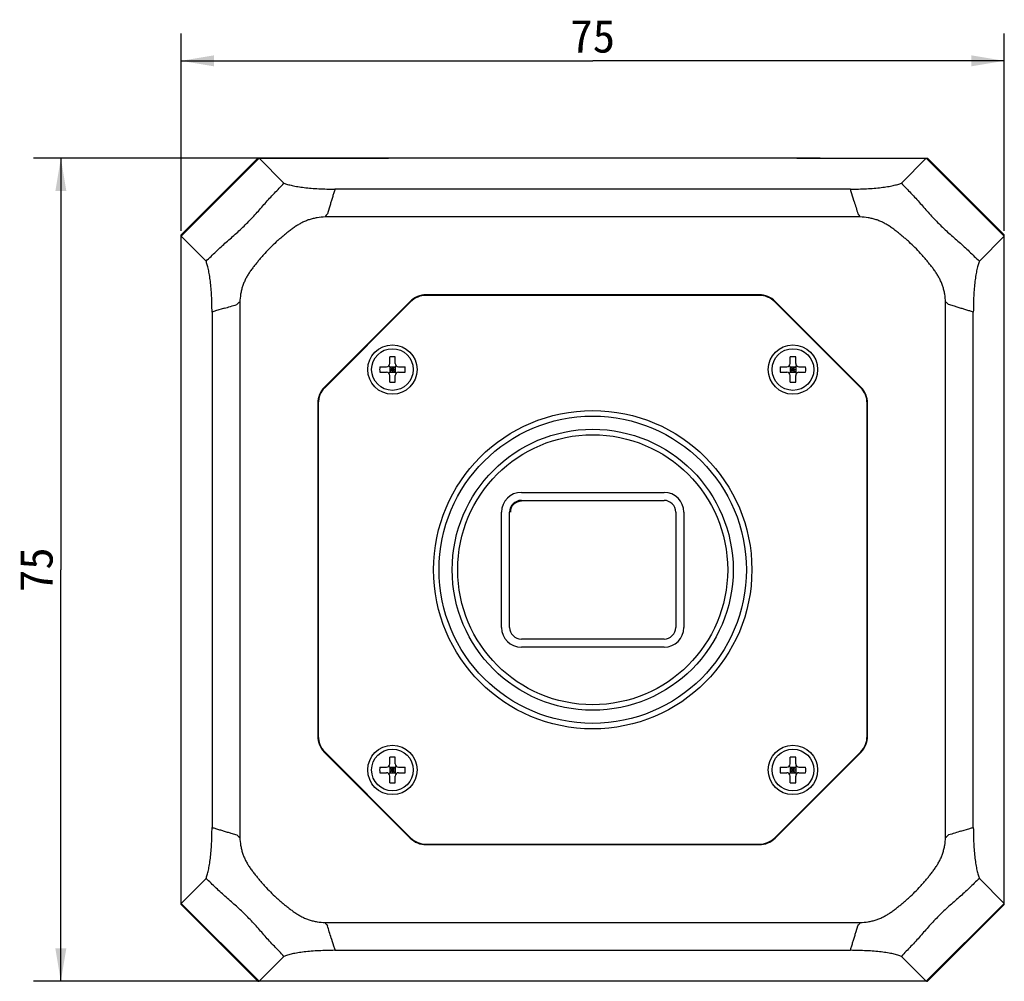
# Model space of a CAD drawing. Header units: millimetres. Extents: x 52 to 372, y 90 to 273.
# Tile 1 of 4: x 52 to 142, y 90 to 178. Entities that reach past the tile are written whole.
import ezdxf
from ezdxf.enums import TextEntityAlignment as Align

# ---------------------------------------------------------------- set-up
doc = ezdxf.new("R2010")
doc.units = ezdxf.units.MM
doc.header["$LTSCALE"] = 23.1
doc.layers.get('0').update_dxf_attribs({"linetype": 'CONTINUOUS'})
doc.layers.add('00_COMPONENTS', color=7, linetype='CONTINUOUS')
doc.layers.add('51__DRAFT_DIMS', color=7, linetype='CONTINUOUS')
doc.styles.get("Standard").update_dxf_attribs({"font": 'simfang.ttf'})
doc.dimstyles.new('DIMSTYLE_1', dxfattribs={"dimtxt": 3, "dimasz": 3, "dimexe": 2.5, "dimexo": 0.5, "dimgap": 0.75, "dimtad": 1, "dimdsep": 46, "dimtxsty": 'STANDARD', "dimblk": '_FILLED', "dimblk1": '_FILLED', "dimblk2": '_FILLED', "dimcen": 0.09, "dimclrt": 3, "dimazin": 2, "dimtp": 0.3, "dimtm": 0.3, "dimtfac": 1, "dimtofl": 0, "dimtmove": 0, "dimatfit": 3, "dimldrblk": '_FILLED', "dimfxl": 1, "dimtolj": 1, "dimarcsym": 0})

# ---------------------------------------------------------------- blocks, each defined once
blk = doc.blocks.new('_FILLED')
at = {"color": 0, "linetype": 'ByBlock'}
blk.add_solid([(0, 0), (-1, 0.167), (-1, -0.167)], dxfattribs=at)
blk = doc.blocks.new('*D3')
at = {"layer": '51__DRAFT_DIMS', "color": 4}
for p, q in [((66.721, 158.626), (66.721, 176.6)), ((141.721, 158.626), (141.721, 176.6)), ((66.721, 174.1), (104.221, 174.1)), ((141.721, 174.1), (104.221, 174.1))]:
    blk.add_line(p, q, dxfattribs=at)
at = {"layer": '51__DRAFT_DIMS', "color": 4, "xscale": 3, "yscale": 3, "zscale": 3, "rotation": 180}
blk.add_blockref('_FILLED', (66.721, 174.1), dxfattribs=at)
at = {"layer": '51__DRAFT_DIMS', "color": 4, "xscale": 3, "yscale": 3, "zscale": 3}
blk.add_blockref('_FILLED', (141.721, 174.1), dxfattribs=at)
at = {"layer": '51__DRAFT_DIMS', "color": 3}
blk.add_text('75', height=3, dxfattribs=at).set_placement((104.221, 174.85), align=Align.CENTER)
blk = doc.blocks.new('*D4')
at = {"layer": '51__DRAFT_DIMS', "color": 4}
for p, q in [((124.947, 165.231), (53.27, 165.231)), ((55.77, 165.231), (55.77, 127.731)), ((55.77, 90.231), (55.77, 127.731)), ((88.721, 90.231), (53.27, 90.231))]:
    blk.add_line(p, q, dxfattribs=at)
at = {"layer": '51__DRAFT_DIMS', "color": 4, "xscale": 3, "yscale": 3, "zscale": 3}
for p, rotation in [((55.77, 165.231), 90), ((55.77, 90.231), 270)]:
    blk.add_blockref('_FILLED', p, dxfattribs=dict(at, rotation=rotation))
at = {"layer": '51__DRAFT_DIMS', "color": 3}
blk.add_text('75', height=3, rotation=90, dxfattribs=at).set_placement((55.02, 127.731), align=Align.CENTER)

msp = doc.modelspace()

# ---------------------------------------------------------------- linework, layer by layer
at = {"layer": '00_COMPONENTS', "color": 7}
for p, q in [((73.72101, 165.23237), (66.72101, 158.23237)), ((66.72101, 158.12598), (73.82577, 165.23074)), ((73.72101, 165.23237), (85.6113, 165.23237)), ((73.82577, 165.23074), (76.09874, 162.95777)), ((73.82577, 165.23074), (82.99499, 165.23074)), ((122.76935, 165.24648), (85.67268, 165.24648)), ((122.83073, 165.23237), (134.72101, 165.23237)), ((125.44704, 165.23074), (134.61626, 165.23074)), ((134.61626, 165.23074), (132.34328, 162.95776)), ((134.61626, 165.23074), (141.72101, 158.12598)), ((141.72101, 158.23237), (134.72101, 165.23237)), ((80.74624, 162.40775), (80.73981, 162.40147)), ((127.70222, 162.40147), (80.73981, 162.40147)), ((80.73986, 162.40779), (80.74624, 162.40775)), ((127.69578, 162.40775), (127.70216, 162.4078)), ((127.70222, 162.40147), (127.69578, 162.40775)), ((128.04264, 161.28494), (127.79875, 162.08238)), ((80.21598, 160.68363), (80.05608, 160.16139)), ((128.6034, 159.88053), (79.8384, 159.88053)), ((66.72101, 97.23237), (66.72101, 158.23237)), ((66.72101, 158.12598), (68.99399, 155.85301)), ((141.72101, 158.12598), (139.44804, 155.85301)), ((141.72101, 97.23237), (141.72101, 158.23237)), ((119.39259, 152.77961), (89.04944, 152.77961)), ((119.39259, 152.73074), (89.04944, 152.73074)), ((72.07123, 152.11312), (72.07123, 103.34812)), ((87.60067, 152.17951), (79.77224, 144.35108)), ((87.63523, 152.14495), (79.8068, 144.31652)), ((128.63523, 144.31652), (120.8068, 152.14495)), ((128.66979, 144.35108), (120.84136, 152.17951)), ((136.3708, 103.34835), (136.3708, 152.11335)), ((137.17391, 151.73577), (136.65167, 151.89567)), ((69.544, 151.20551), (69.54395, 151.21189)), ((69.55028, 151.21194), (69.544, 151.20551)), ((69.55028, 151.21194), (69.55028, 104.24953)), ((70.66681, 151.55237), (69.86937, 151.30847)), ((138.89174, 104.24953), (138.89174, 151.21194)), ((138.89802, 151.20551), (138.89174, 151.21194)), ((138.89807, 151.21189), (138.89802, 151.20551)), ((85.72766, 146.52409), (85.72766, 147.13258)), ((86.22766, 146.52409), (86.22766, 147.13258)), ((122.21437, 146.52409), (122.21437, 147.13258)), ((122.71437, 146.52409), (122.71437, 147.13258)), ((84.81918, 146.22409), (85.42766, 146.22409)), ((85.63979, 145.63622), (86.31553, 146.31196)), ((86.31553, 145.63622), (85.63979, 146.31196)), ((85.72766, 146.22409), (85.72766, 145.72409)), ((85.72766, 146.22409), (86.22766, 146.22409)), ((85.97766, 146.22409), (85.97766, 145.72409)), ((86.22766, 146.22409), (86.22766, 145.72409)), ((86.52766, 146.22409), (87.13614, 146.22409)), ((121.30589, 146.22409), (121.91437, 146.22409)), ((122.1265, 145.63622), (122.80224, 146.31196)), ((122.80224, 145.63622), (122.1265, 146.31196)), ((122.21437, 146.22409), (122.21437, 145.72409)), ((122.21437, 146.22409), (122.71437, 146.22409)), ((122.46437, 146.22409), (122.46437, 145.72409)), ((122.71437, 146.22409), (122.71437, 145.72409)), ((123.01437, 146.22409), (123.62285, 146.22409)), ((84.81918, 145.72409), (85.42766, 145.72409)), ((85.72766, 145.97409), (86.22766, 145.97409)), ((85.72766, 145.72409), (86.22766, 145.72409)), ((85.72766, 144.81561), (85.72766, 145.42409)), ((86.22766, 144.81561), (86.22766, 145.42409)), ((86.52766, 145.72409), (87.13614, 145.72409)), ((121.30589, 145.72409), (121.91437, 145.72409)), ((122.21437, 145.97409), (122.71437, 145.97409)), ((122.21437, 145.72409), (122.71437, 145.72409)), ((122.21437, 144.81561), (122.21437, 145.42409)), ((122.71437, 144.81561), (122.71437, 145.42409)), ((123.01437, 145.72409), (123.62285, 145.72409)), ((79.17214, 142.90231), (79.17214, 112.55916)), ((79.22101, 142.90231), (79.22101, 112.55916)), ((129.22101, 112.55916), (129.22101, 142.90231)), ((129.26989, 112.55916), (129.26989, 142.90231)), ((97.72101, 134.78074), (110.72101, 134.78074)), ((97.72101, 134.04785), (110.72101, 134.04785)), ((95.92101, 122.48074), (95.92101, 132.98074)), ((96.6539, 122.48074), (96.6539, 132.98074)), ((111.78813, 132.98074), (111.78813, 122.48074)), ((112.52101, 132.98074), (112.52101, 122.48074)), ((110.72101, 121.41362), (97.72101, 121.41362)), ((110.72101, 120.68074), (97.72101, 120.68074)), ((79.77224, 111.11039), (87.60067, 103.28196)), ((79.8068, 111.14495), (87.63523, 103.31652)), ((85.72766, 110.03738), (85.72766, 110.64587)), ((86.22766, 110.03738), (86.22766, 110.64587)), ((120.8068, 103.31652), (128.63523, 111.14495)), ((120.84136, 103.28196), (128.66979, 111.11039)), ((122.21437, 110.03738), (122.21437, 110.64587)), ((122.71437, 110.03738), (122.71437, 110.64587)), ((84.81918, 109.73738), (85.42766, 109.73738)), ((86.31553, 109.14951), (85.63979, 109.82525)), ((85.63979, 109.14951), (86.31553, 109.82525)), ((85.72766, 109.73738), (85.72766, 109.23738)), ((85.72766, 109.73738), (86.22766, 109.73738)), ((85.72766, 109.48738), (86.22766, 109.48738)), ((85.97766, 109.73738), (85.97766, 109.23738)), ((86.22766, 109.73738), (86.22766, 109.23738)), ((86.52766, 109.73738), (87.13614, 109.73738)), ((121.30589, 109.73738), (121.91437, 109.73738)), ((122.80224, 109.14951), (122.1265, 109.82525)), ((122.1265, 109.14951), (122.80224, 109.82525)), ((122.21437, 109.73738), (122.71437, 109.73738)), ((122.21437, 109.73738), (122.21437, 109.23738)), ((122.21437, 109.48738), (122.71437, 109.48738)), ((122.46437, 109.73738), (122.46437, 109.23738)), ((122.71437, 109.73738), (122.71437, 109.23738)), ((123.01437, 109.73738), (123.62285, 109.73738)), ((84.81918, 109.23738), (85.42766, 109.23738)), ((85.72766, 109.23738), (86.22766, 109.23738)), ((85.72766, 108.3289), (85.72766, 108.93738)), ((86.22766, 108.3289), (86.22766, 108.93738)), ((86.52766, 109.23738), (87.13614, 109.23738)), ((121.30589, 109.23738), (121.91437, 109.23738)), ((122.21437, 109.23738), (122.71437, 109.23738)), ((122.21437, 108.3289), (122.21437, 108.93738)), ((122.71437, 108.3289), (122.71437, 108.93738)), ((123.01437, 109.23738), (123.62285, 109.23738)), ((69.54396, 104.24958), (69.54401, 104.25596)), ((69.54401, 104.25596), (69.55028, 104.24953)), ((137.77522, 103.90911), (138.57265, 104.153)), ((138.89174, 104.24953), (138.89802, 104.25597)), ((138.89802, 104.25597), (138.89808, 104.24959)), ((71.26812, 103.72571), (71.79036, 103.56581)), ((89.04944, 102.73074), (119.39259, 102.73074)), ((89.04944, 102.68186), (119.39259, 102.68186)), ((66.72101, 97.33549), (68.99398, 99.60846)), ((141.72101, 97.33549), (139.44804, 99.60847)), ((73.82577, 90.23074), (66.72101, 97.33549)), ((66.72101, 97.23237), (73.72101, 90.23237)), ((141.72101, 97.33549), (134.61626, 90.23074)), ((134.72101, 90.23237), (141.72101, 97.23237)), ((79.83863, 95.58095), (128.60363, 95.58095)), ((128.22605, 94.77784), (128.38594, 95.30008)), ((80.39938, 94.17653), (80.64328, 93.3791)), ((73.82577, 90.23074), (76.09874, 92.50371)), ((80.73981, 93.06001), (127.70222, 93.06001)), ((80.73981, 93.06001), (80.74624, 93.05373)), ((80.74624, 93.05373), (80.73986, 93.05367)), ((127.69579, 93.05373), (127.70222, 93.06001)), ((127.70217, 93.05368), (127.69579, 93.05373)), ((134.61626, 90.23074), (132.34329, 92.50371)), ((73.72101, 90.23237), (73.82414, 90.23237)), ((134.61626, 90.23074), (73.82577, 90.23074)), ((134.61789, 90.23237), (134.72101, 90.23237))]:
    msp.add_line(p, q, dxfattribs=at)
for centre, radius in [((85.97766, 145.97409), 2.25), ((122.46437, 145.97409), 2.25), ((85.97766, 145.97409), 1.9), ((122.46437, 145.97409), 1.9), ((104.22101, 127.73074), 14.5), ((104.22101, 127.73074), 14), ((104.22101, 127.73074), 12.8), ((104.22101, 127.73074), 12.3), ((85.97766, 109.48738), 2.25), ((85.97766, 109.48738), 1.9), ((122.46437, 109.48738), 2.25), ((122.46437, 109.48738), 1.9)]:
    msp.add_circle(centre, radius, dxfattribs=at)
for centre, radius, start, end in [((599.6678, 304.80132), 492.97793, 196.9250992, 197.0616827), ((89.04944, 150.73074), 2.04887, 90, 135), ((89.04944, 150.73074), 2, 90, 135), ((119.39259, 150.73074), 2.04887, 45, 90), ((119.39259, 150.73074), 2, 45, 90), ((-72.84957, 623.17752), 492.97793, 286.9250992, 287.0616827), ((85.97766, 141.98738), 5.15126, 87.2182401, 92.7817599), ((122.46437, 141.98738), 5.15126, 87.2182401, 92.7817599), ((89.96216, 145.97708), 5.14891, 177.2502563, 180.0332464), ((85.42766, 146.52409), 0.3, 270, 360), ((86.52766, 146.52409), 0.3, 180, 270), ((81.99315, 145.97708), 5.14891, 359.9667536, 2.7497437), ((126.44887, 145.97708), 5.14891, 177.2502563, 180.0332464), ((121.91437, 146.52409), 0.3, 270, 360), ((123.01437, 146.52409), 0.3, 180, 270), ((118.47986, 145.97708), 5.14891, 359.9667536, 2.7497437), ((89.96216, 145.9711), 5.14891, 179.9667536, 182.7497437), ((85.42766, 145.42409), 0.3, 0, 90), ((86.52766, 145.42409), 0.3, 90, 180), ((81.99315, 145.9711), 5.14891, 357.2502563, 0.0332464), ((126.44887, 145.9711), 5.14891, 179.9667536, 182.7497437), ((121.91437, 145.42409), 0.3, 0, 90), ((123.01437, 145.42409), 0.3, 90, 180), ((118.47986, 145.9711), 5.14891, 357.2502563, 0.0332464), ((85.97766, 149.9608), 5.15126, 267.2182401, 272.7817599), ((122.46437, 149.9608), 5.15126, 267.2182401, 272.7817599), ((81.22101, 142.90231), 2.04887, 135, 180), ((81.22101, 142.90231), 2, 135, 180), ((127.22101, 142.90231), 2, 0, 45), ((127.22101, 142.90231), 2.04887, 0, 45), ((97.72101, 132.98074), 1.8, 90, 180), ((110.72101, 132.98074), 1.8, 0, 90), ((97.72101, 132.98074), 1.06711, 90.0000013, 180), ((97.72101, 132.98074), 1, 90, 180), ((110.72101, 132.98074), 1.06711, 0.0000013, 90), ((97.72101, 122.48074), 1.8, 180, 270), ((97.72101, 122.48074), 1.06711, 180.0000013, 270), ((110.72101, 122.48074), 1.8, 270, 360), ((110.72101, 122.48074), 1.06711, 270.0000013, 360), ((81.22101, 112.55916), 2.04887, 180, 225), ((81.22101, 112.55916), 2, 180, 225), ((127.22101, 112.55916), 2, 315, 360), ((127.22101, 112.55916), 2.04887, 315, 360), ((85.97766, 105.50067), 5.15126, 87.2182401, 92.7817599), ((122.46437, 105.50067), 5.15126, 87.2182401, 92.7817599), ((89.96216, 109.49037), 5.14891, 177.2502563, 180.0332464), ((89.96216, 109.48439), 5.14891, 179.9667536, 182.7497437), ((85.42766, 110.03738), 0.3, 270, 360), ((86.52766, 110.03738), 0.3, 180, 270), ((81.99315, 109.49037), 5.14891, 359.9667536, 2.7497437), ((81.99315, 109.48439), 5.14891, 357.2502563, 0.0332464), ((126.44887, 109.49037), 5.14891, 177.2502563, 180.0332464), ((126.44887, 109.48439), 5.14891, 179.9667536, 182.7497437), ((121.91437, 110.03738), 0.3, 270, 360), ((123.01437, 110.03738), 0.3, 180, 270), ((118.47986, 109.49037), 5.14891, 359.9667536, 2.7497437), ((118.47986, 109.48439), 5.14891, 357.2502563, 0.0332464), ((85.42766, 108.93738), 0.3, 0, 90), ((86.52766, 108.93738), 0.3, 90, 180), ((121.91437, 108.93738), 0.3, 0, 90), ((123.01437, 108.93738), 0.3, 90, 180), ((85.97766, 113.47409), 5.15126, 267.2182401, 272.7817599), ((122.46437, 113.47409), 5.15126, 267.2182401, 272.7817599), ((89.04944, 104.73074), 2.04887, 225, 270), ((89.04944, 104.73074), 2, 225, 270), ((119.39259, 104.73074), 2, 270, 315), ((119.39259, 104.73074), 2.04887, 270, 315), ((281.2916, -367.71605), 492.97793, 106.9250992, 107.0616827), ((-391.22577, -49.33985), 492.97793, 16.9250991, 17.0616827)]:
    msp.add_arc(centre, radius, start, end, dxfattribs=at)
for points, knots in [([(68.99399, 155.85301), (69.1501, 155.99505), (69.45671, 156.28693), (69.90986, 156.73039), (70.37065, 157.16151), (70.83526, 157.57858), (71.30332, 157.98527), (71.77015, 158.39615), (72.23301, 158.82161), (72.68764, 159.2641), (73.13014, 159.71873), (73.55561, 160.18158), (73.96651, 160.64841), (74.37322, 161.11647), (74.7903, 161.58108), (75.22142, 162.04186), (75.66485, 162.49503), (75.95671, 162.80165), (76.09874, 162.95777)], [0, 0, 0, 0, 0.06295926, 0.12625428, 0.18913449, 0.25117303, 0.31248517, 0.37409611, 0.43668018, 0.49999912, 0.56331839, 0.62590325, 0.68751521, 0.748829, 0.81086804, 0.87374802, 0.93704238, 1, 1, 1, 1]), ([(76.09874, 162.95777), (76.14852, 162.93604), (76.25759, 162.89451), (76.43503, 162.83862), (76.63561, 162.78477), (76.85743, 162.73316), (77.09966, 162.68423), (77.46094, 162.62137), (77.95627, 162.55409), (78.59554, 162.48996), (79.2832, 162.44377), (80.00352, 162.41688), (80.49281, 162.40966), (80.73986, 162.40779)], [0, 0, 0, 0, 0.0347126, 0.07450437, 0.11885468, 0.16740092, 0.22003278, 0.27676409, 0.40173079, 0.53939025, 0.6872927, 0.84211051, 1, 1, 1, 1]), ([(80.73981, 162.40147), (80.72382, 162.34827), (80.69178, 162.24186), (80.65959, 162.13549), (80.64327, 162.08237)], [0, 0, 0, 0, 0.49989591, 1, 1, 1, 1]), ([(127.70216, 162.4078), (127.94923, 162.40967), (128.43854, 162.41688), (129.15888, 162.44377), (129.84652, 162.48996), (130.48576, 162.55409), (130.98107, 162.62136), (131.34234, 162.68423), (131.58457, 162.73316), (131.8064, 162.78477), (132.00698, 162.83862), (132.18442, 162.89451), (132.2935, 162.93603), (132.34328, 162.95776)], [0, 0, 0, 0, 0.15789982, 0.31272351, 0.46062027, 0.59827179, 0.72323355, 0.77996404, 0.83259565, 0.88114187, 0.9254934, 0.96528671, 1, 1, 1, 1]), ([(127.79875, 162.08238), (127.78243, 162.1355), (127.75025, 162.24186), (127.7182, 162.34827), (127.70222, 162.40147)], [0, 0, 0, 0, 0.50010396, 1, 1, 1, 1]), ([(132.34328, 162.95776), (132.48532, 162.80165), (132.7772, 162.49504), (133.22066, 162.04189), (133.65179, 161.5811), (134.06886, 161.1165), (134.47554, 160.64844), (134.88643, 160.1816), (135.31188, 159.71874), (135.75437, 159.26411), (136.209, 158.82161), (136.67185, 158.39614), (137.13869, 157.98524), (137.60674, 157.57853), (138.07135, 157.16145), (138.53214, 156.73033), (138.9853, 156.2869), (139.29192, 155.99504), (139.44804, 155.85301)], [0, 0, 0, 0, 0.06295926, 0.12625428, 0.18913449, 0.25117303, 0.31248517, 0.37409611, 0.43668018, 0.49999912, 0.56331839, 0.62590325, 0.68751521, 0.748829, 0.81086804, 0.87374802, 0.93704238, 1, 1, 1, 1]), ([(80.64327, 162.08237), (80.60745, 161.96586), (80.53634, 161.7327), (80.42943, 161.38303), (80.32256, 161.03337), (80.25153, 160.8002), (80.21598, 160.68363)], [0, 0, 0, 0, 0.25001803, 0.50002253, 0.75002217, 1, 1, 1, 1]), ([(79.8384, 159.88053), (79.59495, 159.86757), (79.23003, 159.83012), (78.75194, 159.73216), (78.3995, 159.63278), (78.11305, 159.52742), (77.88957, 159.42955), (77.67024, 159.3227), (77.4039, 159.17379), (77.09607, 158.97577), (76.79835, 158.76295), (76.50848, 158.53966), (76.22386, 158.30977), (75.94214, 158.07634), (75.66425, 157.83836), (75.29976, 157.51417), (74.85717, 157.09442), (74.43742, 156.65183), (74.11323, 156.28734), (73.87525, 156.00944), (73.64183, 155.72772), (73.41195, 155.44309), (73.18867, 155.15321), (72.97585, 154.85549), (72.77784, 154.54765), (72.62894, 154.28131), (72.5221, 154.06197), (72.42424, 153.8385), (72.31889, 153.55204), (72.21954, 153.19959), (72.1216, 152.7215), (72.08417, 152.35657), (72.07123, 152.11312)], [0, 0, 0, 0, 0.06247685, 0.09372789, 0.12497835, 0.15622844, 0.17185655, 0.18748421, 0.21873537, 0.24998712, 0.28123949, 0.31249202, 0.34374411, 0.3749961, 0.40624799, 0.43750009, 0.5, 0.56249989, 0.59375199, 0.62500389, 0.65625587, 0.68750796, 0.71876048, 0.75001284, 0.78126458, 0.81251576, 0.82814342, 0.84377154, 0.87502163, 0.90627209, 0.93752312, 1, 1, 1, 1]), ([(80.05608, 160.16139), (80.01272, 160.1189), (79.9344, 160.02913), (79.86759, 159.93062), (79.8384, 159.88053)], [0, 0, 0, 0, 0.51151584, 1, 1, 1, 1]), ([(128.6034, 159.88053), (128.57427, 159.93057), (128.50758, 160.02896), (128.4294, 160.11862), (128.3861, 160.16108)], [0, 0, 0, 0, 0.48848027, 1, 1, 1, 1]), ([(136.3708, 152.11335), (136.35785, 152.3568), (136.3204, 152.72172), (136.22243, 153.19981), (136.12306, 153.55225), (136.0177, 153.8387), (135.91983, 154.06218), (135.81298, 154.28151), (135.66407, 154.54785), (135.46605, 154.85568), (135.25322, 155.1534), (135.02993, 155.44327), (134.80005, 155.72789), (134.56662, 156.00961), (134.32863, 156.2875), (134.00445, 156.65199), (133.58469, 157.09458), (133.14211, 157.51433), (132.77761, 157.83852), (132.49972, 158.0765), (132.218, 158.30992), (131.93336, 158.5398), (131.64349, 158.76308), (131.34577, 158.9759), (131.03793, 159.17391), (130.77158, 159.32281), (130.55225, 159.42965), (130.32877, 159.52751), (130.04231, 159.63286), (129.68987, 159.73221), (129.21178, 159.83015), (128.84685, 159.86758), (128.6034, 159.88053)], [0, 0, 0, 0, 0.06247685, 0.09372789, 0.12497835, 0.15622844, 0.17185655, 0.18748421, 0.21873537, 0.24998712, 0.28123949, 0.31249202, 0.34374411, 0.3749961, 0.40624799, 0.43750009, 0.5, 0.56249989, 0.59375199, 0.62500389, 0.65625587, 0.68750796, 0.71876048, 0.75001284, 0.78126458, 0.81251576, 0.82814342, 0.84377154, 0.87502163, 0.90627209, 0.93752312, 1, 1, 1, 1]), ([(69.54395, 151.21189), (69.54209, 151.45895), (69.53487, 151.94827), (69.50798, 152.6686), (69.46179, 153.35625), (69.39766, 153.99549), (69.33039, 154.4908), (69.26752, 154.85207), (69.21859, 155.0943), (69.16698, 155.31612), (69.11313, 155.5167), (69.05724, 155.69415), (69.01572, 155.80323), (68.99399, 155.85301)], [0, 0, 0, 0, 0.15789982, 0.31272351, 0.46062027, 0.59827179, 0.72323355, 0.77996404, 0.83259565, 0.88114187, 0.9254934, 0.96528671, 1, 1, 1, 1]), ([(139.44804, 155.85301), (139.42631, 155.80323), (139.38479, 155.69416), (139.32889, 155.51672), (139.27505, 155.31614), (139.22344, 155.09432), (139.17451, 154.85209), (139.11164, 154.49081), (139.04437, 153.99548), (138.98023, 153.35621), (138.93404, 152.66855), (138.90715, 151.94823), (138.89994, 151.45894), (138.89807, 151.21189)], [0, 0, 0, 0, 0.0347126, 0.07450437, 0.11885468, 0.16740092, 0.22003278, 0.27676409, 0.40173079, 0.53939025, 0.6872927, 0.84211051, 1, 1, 1, 1]), ([(72.07123, 152.11312), (72.02118, 152.08399), (71.92279, 152.01731), (71.83313, 151.93912), (71.79068, 151.89583)], [0, 0, 0, 0, 0.48848027, 1, 1, 1, 1]), ([(136.65167, 151.89567), (136.60917, 151.93904), (136.5194, 152.01735), (136.4209, 152.08416), (136.3708, 152.11335)], [0, 0, 0, 0, 0.51151584, 1, 1, 1, 1]), ([(138.57264, 151.30848), (138.45614, 151.3443), (138.22297, 151.41541), (137.87331, 151.52232), (137.52364, 151.62919), (137.29048, 151.70022), (137.17391, 151.73577)], [0, 0, 0, 0, 0.25001803, 0.50002253, 0.75002217, 1, 1, 1, 1]), ([(69.86937, 151.30847), (69.81625, 151.29216), (69.70989, 151.25997), (69.60348, 151.22792), (69.55028, 151.21194)], [0, 0, 0, 0, 0.50010396, 1, 1, 1, 1]), ([(138.89174, 151.21194), (138.83854, 151.22793), (138.73214, 151.25998), (138.62577, 151.29216), (138.57264, 151.30848)], [0, 0, 0, 0, 0.49989591, 1, 1, 1, 1]), ([(68.99398, 99.60846), (69.01571, 99.65824), (69.05724, 99.76732), (69.11313, 99.94476), (69.16698, 100.14533), (69.21859, 100.36716), (69.26752, 100.60939), (69.33038, 100.97067), (69.39766, 101.466), (69.46179, 102.10527), (69.50799, 102.79293), (69.53488, 103.51325), (69.54209, 104.00253), (69.54396, 104.24958)], [0, 0, 0, 0, 0.0347126, 0.07450437, 0.11885468, 0.16740092, 0.22003278, 0.27676409, 0.40173079, 0.53939025, 0.6872927, 0.84211051, 1, 1, 1, 1]), ([(69.55028, 104.24953), (69.60348, 104.23355), (69.70989, 104.2015), (69.81626, 104.16932), (69.86938, 104.153)], [0, 0, 0, 0, 0.49989591, 1, 1, 1, 1]), ([(69.86938, 104.153), (69.98589, 104.11718), (70.21905, 104.04606), (70.56872, 103.93915), (70.91838, 103.83229), (71.15155, 103.76126), (71.26812, 103.72571)], [0, 0, 0, 0, 0.25001803, 0.50002253, 0.75002217, 1, 1, 1, 1]), ([(138.57265, 104.153), (138.62578, 104.16932), (138.73214, 104.2015), (138.83854, 104.23355), (138.89174, 104.24953)], [0, 0, 0, 0, 0.50010396, 1, 1, 1, 1]), ([(138.89807, 104.24959), (138.89994, 104.00252), (138.90715, 103.51321), (138.93404, 102.79287), (138.98024, 102.10523), (139.04437, 101.46599), (139.11164, 100.97068), (139.17451, 100.60941), (139.22344, 100.36718), (139.27505, 100.14535), (139.32889, 99.94477), (139.38479, 99.76733), (139.42631, 99.65825), (139.44804, 99.60847)], [0, 0, 0, 0, 0.15789982, 0.31272351, 0.46062027, 0.59827179, 0.72323355, 0.77996404, 0.83259565, 0.88114187, 0.9254934, 0.96528671, 1, 1, 1, 1]), ([(71.79036, 103.56581), (71.83285, 103.52244), (71.92262, 103.44413), (72.02113, 103.37732), (72.07123, 103.34812)], [0, 0, 0, 0, 0.51151584, 1, 1, 1, 1]), ([(72.07123, 103.34812), (72.08418, 103.10467), (72.12163, 102.73975), (72.21959, 102.26166), (72.31897, 101.90922), (72.42433, 101.62277), (72.5222, 101.3993), (72.62905, 101.17997), (72.77796, 100.91363), (72.97598, 100.60579), (73.1888, 100.30808), (73.41209, 100.01821), (73.64198, 99.73358), (73.87541, 99.45187), (74.11339, 99.17397), (74.43758, 98.80948), (74.85733, 98.3669), (75.29992, 97.94714), (75.66441, 97.62296), (75.94231, 97.38498), (76.22403, 97.15155), (76.50866, 96.92168), (76.79854, 96.69839), (77.09626, 96.48558), (77.4041, 96.28757), (77.67044, 96.13867), (77.88978, 96.03182), (78.11325, 95.93396), (78.39971, 95.82862), (78.75216, 95.72926), (79.23025, 95.63132), (79.59518, 95.59389), (79.83863, 95.58095)], [0, 0, 0, 0, 0.06247685, 0.09372789, 0.12497835, 0.15622844, 0.17185655, 0.18748421, 0.21873537, 0.24998712, 0.28123949, 0.31249202, 0.34374411, 0.3749961, 0.40624799, 0.43750009, 0.5, 0.56249989, 0.59375199, 0.62500389, 0.65625587, 0.68750796, 0.71876048, 0.75001284, 0.78126458, 0.81251576, 0.82814342, 0.84377154, 0.87502163, 0.90627209, 0.93752312, 1, 1, 1, 1]), ([(128.60363, 95.58095), (128.84708, 95.5939), (129.212, 95.63135), (129.69009, 95.72932), (130.04253, 95.82869), (130.32898, 95.93406), (130.55245, 96.03192), (130.77178, 96.13877), (131.03812, 96.28768), (131.34596, 96.4857), (131.64367, 96.69853), (131.93354, 96.92182), (132.21817, 97.1517), (132.49988, 97.38513), (132.77778, 97.62312), (133.14227, 97.9473), (133.58485, 98.36706), (134.00461, 98.80965), (134.32879, 99.17414), (134.56677, 99.45203), (134.8002, 99.73375), (135.03007, 100.01839), (135.25336, 100.30826), (135.46617, 100.60598), (135.66418, 100.91382), (135.81308, 101.18017), (135.91993, 101.3995), (136.01779, 101.62298), (136.12313, 101.90944), (136.22249, 102.26188), (136.32043, 102.73998), (136.35786, 103.1049), (136.3708, 103.34835)], [0, 0, 0, 0, 0.06247685, 0.09372789, 0.12497835, 0.15622844, 0.17185655, 0.18748421, 0.21873537, 0.24998712, 0.28123949, 0.31249202, 0.34374411, 0.3749961, 0.40624799, 0.43750009, 0.5, 0.56249989, 0.59375199, 0.62500389, 0.65625587, 0.68750796, 0.71876048, 0.75001284, 0.78126458, 0.81251576, 0.82814342, 0.84377154, 0.87502163, 0.90627209, 0.93752312, 1, 1, 1, 1]), ([(136.3708, 103.34835), (136.42084, 103.37748), (136.51924, 103.44417), (136.6089, 103.52236), (136.65135, 103.56565)], [0, 0, 0, 0, 0.48848027, 1, 1, 1, 1]), ([(76.09874, 92.50371), (75.9567, 92.65983), (75.66482, 92.96643), (75.22136, 93.41959), (74.79024, 93.88037), (74.37317, 94.34498), (73.96648, 94.81304), (73.5556, 95.27988), (73.13014, 95.74273), (72.68766, 96.19737), (72.23302, 96.63987), (71.77017, 97.06534), (71.30334, 97.47624), (70.83528, 97.88295), (70.37067, 98.30003), (69.90989, 98.73115), (69.45672, 99.17458), (69.1501, 99.46643), (68.99398, 99.60846)], [0, 0, 0, 0, 0.06295926, 0.12625428, 0.18913449, 0.25117303, 0.31248517, 0.37409611, 0.43668018, 0.49999912, 0.56331839, 0.62590325, 0.68751521, 0.748829, 0.81086804, 0.87374802, 0.93704238, 1, 1, 1, 1]), ([(139.44804, 99.60847), (139.29192, 99.46643), (138.98532, 99.17455), (138.53216, 98.73109), (138.07138, 98.29996), (137.60677, 97.88289), (137.13871, 97.47621), (136.67187, 97.06532), (136.20902, 96.63987), (135.75438, 96.19738), (135.31188, 95.74275), (134.88641, 95.2799), (134.47551, 94.81306), (134.06881, 94.34501), (133.65173, 93.8804), (133.2206, 93.41961), (132.77717, 92.96645), (132.48532, 92.65983), (132.34329, 92.50371)], [0, 0, 0, 0, 0.06295926, 0.12625428, 0.18913449, 0.25117303, 0.31248517, 0.37409611, 0.43668018, 0.49999912, 0.56331839, 0.62590325, 0.68751521, 0.748829, 0.81086804, 0.87374802, 0.93704238, 1, 1, 1, 1]), ([(79.83863, 95.58095), (79.86776, 95.53091), (79.93444, 95.43251), (80.01263, 95.34285), (80.05593, 95.3004)], [0, 0, 0, 0, 0.48848027, 1, 1, 1, 1]), ([(128.38594, 95.30008), (128.42931, 95.34258), (128.50763, 95.43235), (128.57443, 95.53085), (128.60363, 95.58095)], [0, 0, 0, 0, 0.51151584, 1, 1, 1, 1]), ([(127.79875, 93.37911), (127.83457, 93.49561), (127.90569, 93.72878), (128.0126, 94.07845), (128.11946, 94.42811), (128.19049, 94.66127), (128.22605, 94.77784)], [0, 0, 0, 0, 0.25001803, 0.50002253, 0.75002217, 1, 1, 1, 1]), ([(80.64328, 93.3791), (80.65959, 93.32597), (80.69178, 93.21961), (80.72383, 93.11321), (80.73981, 93.06001)], [0, 0, 0, 0, 0.50010396, 1, 1, 1, 1]), ([(127.70222, 93.06001), (127.7182, 93.11321), (127.75025, 93.21962), (127.78243, 93.32598), (127.79875, 93.37911)], [0, 0, 0, 0, 0.49989591, 1, 1, 1, 1]), ([(80.73986, 93.05368), (80.4928, 93.05181), (80.00348, 93.0446), (79.28315, 93.01771), (78.5955, 92.97151), (77.95626, 92.90738), (77.46095, 92.84011), (77.09968, 92.77724), (76.85746, 92.72831), (76.63563, 92.6767), (76.43505, 92.62286), (76.2576, 92.56696), (76.14852, 92.52544), (76.09874, 92.50371)], [0, 0, 0, 0, 0.15789982, 0.31272351, 0.46062027, 0.59827179, 0.72323355, 0.77996404, 0.83259565, 0.88114187, 0.9254934, 0.96528671, 1, 1, 1, 1]), ([(132.34329, 92.50371), (132.29351, 92.52544), (132.18443, 92.56696), (132.00699, 92.62286), (131.80642, 92.6767), (131.58459, 92.72831), (131.34236, 92.77724), (130.98108, 92.84011), (130.48575, 92.90738), (129.84648, 92.97152), (129.15882, 93.01771), (128.4385, 93.0446), (127.94922, 93.05181), (127.70217, 93.05368)], [0, 0, 0, 0, 0.0347126, 0.07450437, 0.11885468, 0.16740092, 0.22003278, 0.27676409, 0.40173079, 0.53939025, 0.6872927, 0.84211051, 1, 1, 1, 1])]:
    msp.add_open_spline(points, degree=3, knots=knots, dxfattribs=at)

# ---------------------------------------------------------------- dimensions: what is measured, and where the dimension line sits
at = {"layer": '51__DRAFT_DIMS', "color": 4}
dim = msp.add_linear_dim(base=(141.72101, 174.09982), p1=(66.72101, 158.12598), p2=(141.72101, 158.12598), dimstyle='DIMSTYLE_1', dxfattribs=at)
dim.commit()
dim.dimension.update_dxf_attribs({"geometry": '*D3', "text_midpoint": (104.18879, 174.09982), "dimtype": 160})
dim = msp.add_linear_dim(base=(55.77014, 90.23074), p1=(125.44704, 165.23074), p2=(89.22101, 90.23074), angle=270, dimstyle='DIMSTYLE_1', dxfattribs=at)
dim.commit()
dim.dimension.update_dxf_attribs({"geometry": '*D4', "text_midpoint": (55.77014, 127.69851), "dimtype": 160})

doc.saveas('drawing.dxf')
